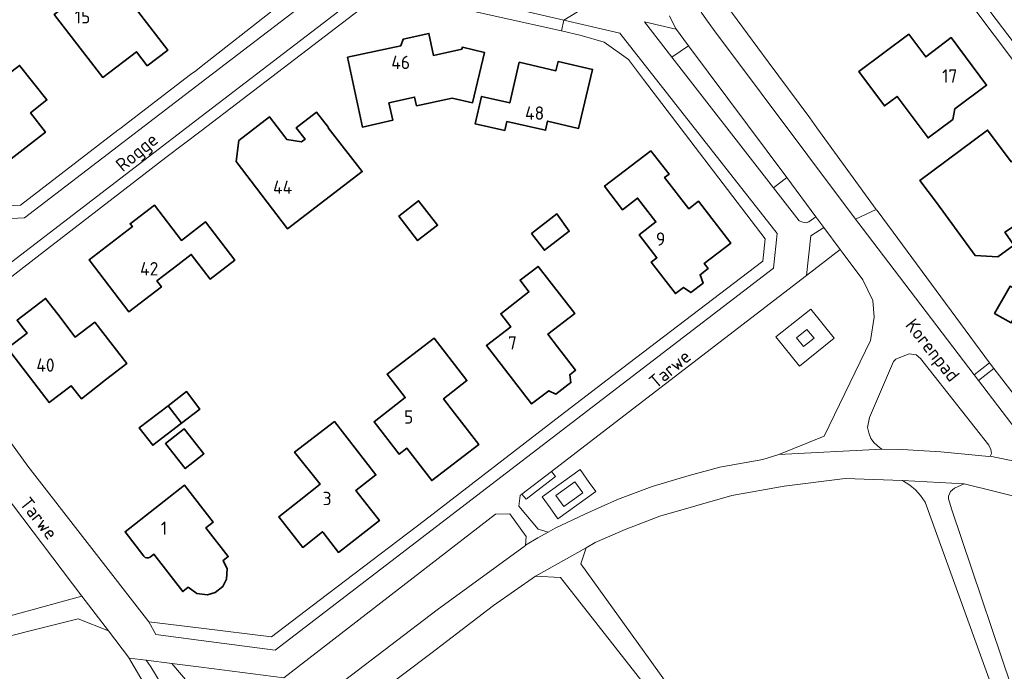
# Model space of a CAD drawing. Header units: metres. Extents: x 247072 to 248918, y 480001 to 481684.
# Tile 30 of 50: x 247976 to 248108, y 480905 to 480993. Entities that reach past the tile are written whole.
import ezdxf
from ezdxf.enums import TextEntityAlignment as Align

# ---------------------------------------------------------------- set-up
doc = ezdxf.new("R2010")
doc.units = ezdxf.units.M
for name, color, linetype, lineweight in [('B-XX-GR-GROENVOORZIENING-GV', 80, 'Continuous', 18), ('B-XX-IE-TERREINAFSCHEIDING_KUNSTMATIG_HEKWERK-G', 20, 'IE-TERREINAFSCHEIDING-KUNSTMATIG', 18), ('B-XX-OG-BEBOUWING-GV', 7, 'Continuous', 35), ('B-XX-OG-BEBOUWING-T18', 10, 'Continuous', 18), ('B-XX-OG-TERREIN_ERF-GV', 7, 'Continuous', 18), ('B-XX-OG-TOPOGRAFIE-T18', 10, 'Continuous', 18), ('B-XX-VH-ONVERHARD-GV', 252, 'Continuous', 18), ('B-XX-VH-VERHARDING_GESLOTEN-GV', 252, 'Continuous', 18), ('B-XX-VH-VERHARDING_OPEN-GV', 252, 'Continuous', 18)]:
    doc.layers.add(name, color=color, linetype=linetype, lineweight=lineweight)
doc.styles.add('NLCS-ISO-M-T18', font='NLCS-ISO.ttf', dxfattribs={"height": 1.8})
doc.linetypes.add('IE-TERREINAFSCHEIDING-KUNSTMATIG', pattern='A,4,[82,NLCS.shx,S=0.75,R=90,X=0,Y=0],4,-2', length=10)

msp = doc.modelspace()

# ---------------------------------------------------------------- linework, layer by layer
at = {"layer": 'B-XX-GR-GROENVOORZIENING-GV'}
for points in [[(248067.467, 480993.633), (248068.189, 480992.578), (248069.156, 480991.267), (248088.313, 480965.688), (248091.07, 480966.986), (248083.056, 480978), (248082.122, 480979.356), (248076.522, 480986.9), (248070.911, 480994.467)], [(248108.233, 480898.4), (248097.711, 480927.522), (248097.067, 480928.411), (248096.378, 480929.178), (248095.622, 480929.822), (248094.656, 480930.411), (248086.878, 480930.689), (248078.689, 480929.656), (248071.6, 480928.39), (248061.88, 480925.6), (248057.21, 480923.84), (248053.15, 480922.06), (248051.94, 480921.366), (248051.23, 480919.18), (248060.58, 480906.2), (248070.86, 480891.9)], [(248165.389, 480904.467), (248148.067, 480914.511), (248123.889, 480924.822), (248102.954, 480929.999), (248101.633, 480929.411), (248101.133, 480928.933), (248100.856, 480928.333), (248100.822, 480927.978), (248101.278, 480926.467), (248110.711, 480898.578)], [(247996.58, 480895.71), (247990.21, 480906.58), (247987.51, 480910.13), (247983.41, 480911.75), (247952.716, 480904.091)]]:
    msp.add_lwpolyline(points, dxfattribs=at)
for points in [[(248063.535, 480987.551), (248065.768, 480989.082), (248064, 480991.456), (248064.067, 480991.322), (248059.833, 480992.311)], [(248065.768, 480989.082), (248063.535, 480987.551), (248077.247, 480969.918), (248079.019, 480971.296)], [(248082.956, 480966.011), (248079.019, 480971.296), (248077.247, 480969.918), (248080.7, 480965.478), (248081.167, 480965.278), (248081.622, 480965.211), (248082, 480965.311)], [(248091.07, 480966.986), (248088.313, 480965.688), (248089.178, 480964.533), (248104.318, 480944.683), (248106.378, 480946.322), (248091.336, 480966.667), (248091.156, 480966.911), (248091.133, 480966.9)], [(248084.022, 480964.578), (248082.289, 480963.422), (248081.678, 480958.1), (248086.232, 480961.603)], [(248047.263, 480931.641), (248047.811, 480930.955), (248043.851, 480927.898), (248043.256, 480928.568), (248043.05, 480928.41), (248042.88, 480926.98), (248045.48, 480923.85), (248046.84, 480923.48), (248047.79, 480923.99), (248051.76, 480925.91), (248056.18, 480927.89), (248060.88, 480929.64), (248065.83, 480931.1), (248069.98, 480932.24), (248075.81, 480933.28), (248077.933, 480933.922), (248084.056, 480936.4), (248084.078, 480936.411), (248090.322, 480949.333), (248090.822, 480952.478), (248090.611, 480954.722), (248089.278, 480957.5), (248086.622, 480961.078), (248086.232, 480961.603), (248081.678, 480958.1), (248055.278, 480937.789)], [(248080.732, 480945.853), (248077.561, 480949.802), (248082.252, 480953.568), (248085.423, 480949.619)], [(248080.732, 480945.853), (248085.423, 480949.619), (248082.252, 480953.568), (248077.561, 480949.802)], [(248081.29, 480948.489), (248080.339, 480949.674), (248081.746, 480950.804), (248082.697, 480949.619)], [(248081.29, 480948.489), (248082.697, 480949.619), (248081.746, 480950.804), (248080.339, 480949.674)], [(248106.478, 480933.733), (248106.633, 480934.078), (248106.533, 480934.611), (248106.267, 480935.2), (248097.078, 480946.911), (248096.5, 480947.367), (248095.533, 480947.522), (248094.711, 480947.211), (248093.722, 480946.8), (248093.411, 480946.467), (248090.2, 480938.922), (248089.922, 480937.589), (248090.078, 480936.867), (248090.356, 480936.111), (248090.811, 480935.511), (248091.533, 480934.878), (248091.867, 480934.656), (248094.611, 480934.6), (248099.8, 480934.311), (248106.278, 480933.678)], [(248106.967, 480945.533), (248104.897, 480943.924), (248111.272, 480935.565), (248113.411, 480937.211)], [(248048.151, 480925.26), (248053.258, 480928.946), (248052.374, 480930.171), (248051.128, 480931.897), (248046.021, 480928.211), (248047.082, 480926.741)], [(248048.151, 480925.26), (248047.082, 480926.741), (248046.021, 480928.211), (248051.128, 480931.897), (248052.374, 480930.171), (248053.258, 480928.946)], [(248048.941, 480926.92), (248047.876, 480928.395), (248050.43, 480930.238), (248051.495, 480928.763)], [(248048.941, 480926.92), (248051.495, 480928.763), (248050.43, 480930.238), (248047.876, 480928.395)], [(248000, 480901.12), (248002.01, 480898.76), (248004.16, 480896.44), (248005.98, 480895.29), (248008.35, 480894.98), (248009.83, 480895.5), (248019.36, 480903.43), (248031.86, 480912.99), (248043.78, 480921.68), (248043.84, 480922.89), (248041.66, 480925.94), (248039.7, 480925.88), (248011.15, 480903.83), (248000, 480905.248), (247996.05, 480905.75), (247998.39, 480903.01)], [(248011.96, 480891.29), (248012.04, 480889.64), (248026.41, 480878.56), (248038.53, 480869.34), (248042.98, 480869.41), (248045.63, 480871.74), (248048.89, 480874), (248052.34, 480876.03), (248056.69, 480878.18), (248060.16, 480879.41), (248064.01, 480880.49), (248068.23, 480881.26), (248071.34, 480881.64), (248072.91, 480881.78), (248073.84, 480884.74), (248060.94, 480901.48), (248048.5, 480917.36), (248045.14, 480917.53), (248039.45, 480913.59), (248031.01, 480907.09), (248020.26, 480899.01), (248013.55, 480893.14)], [(247990.21, 480906.58), (247996.58, 480895.71), (247998.51, 480886.54), (248000, 480886.471), (248001.99, 480886.38), (248003.74, 480887.5), (248004.01, 480889.43), (248003.74, 480890.95), (248003.35, 480892.25), (248002.13, 480893.78), (248000.6, 480895.63), (248000, 480896.363), (247998.39, 480898.33), (247996.49, 480900.51), (247994.61, 480902.99), (247993.23, 480905.29), (247992.6, 480906.19), (247990.3, 480906.48)]]:
    msp.add_lwpolyline(points, close=True, dxfattribs=at)
at = {"layer": 'B-XX-IE-TERREINAFSCHEIDING_KUNSTMATIG_HEKWERK-G'}
msp.add_lwpolyline([(248091.336, 480966.667), (248106.378, 480946.322)], dxfattribs=at)
at = {"layer": 'B-XX-OG-BEBOUWING-GV'}
for points in [[(247992.744, 480986.369), (247995.509, 480988.498), (247987.481, 480998.951), (247985.967, 481001.032), (247985.328, 481001.732)], [(247981.071, 480998.48), (247981.638, 480997.623), (247981.464, 480997.486), (247983.009, 480995.489), (247980.186, 480993.303), (247986.75, 480984.814), (247989.57, 480986.973), (247991.283, 480988.284), (247992.744, 480986.369)], [(247998.275, 480916.034), (247999.43, 480915.184), (248000.855, 480915.02), (248001.877, 480915.312), (248002.927, 480916.144), (248003.442, 480917.118), (248003.533, 480918.516), (248002.986, 480919.654), (248003.66, 480920.172), (248000.645, 480924.061), (248001.639, 480924.832), (247997.783, 480929.801), (247989.744, 480923.524), (247992.252, 480920.223)], [(247993.126, 480920.109), (247993.622, 480920.494), (247997.521, 480915.454), (247998.275, 480916.034)]]:
    msp.add_lwpolyline(points, dxfattribs=at)
for points in [[(248021.084, 480981.263), (248021.758, 480978.107), (248025.87, 480979.056), (248025.336, 480981.382), (248028.813, 480982.151), (248029.072, 480980.989), (248033.875, 480982.001), (248036.619, 480981.385), (248038.234, 480988.185), (248035.265, 480988.888), (248035.186, 480988.63), (248031.347, 480987.788), (248030.737, 480990.752), (248027.245, 480989.965), (248026.947, 480989.084), (248019.755, 480987.532)], [(248095.482, 480990.645), (248088.753, 480985.626), (248092.202, 480980.977), (248093.902, 480982.246), (248098.081, 480976.647), (248101.417, 480979.149), (248101.691, 480980.567), (248105.97, 480983.756), (248101.191, 480990.175), (248097.771, 480987.575)], [(248042.905, 480986.851), (248041.637, 480981.372), (248037.835, 480982.253), (248036.964, 480978.564), (248040.965, 480977.657), (248041.239, 480978.864), (248046.476, 480977.676), (248046.756, 480978.913), (248050.941, 480977.931), (248052.822, 480985.889), (248048.164, 480986.95), (248047.884, 480985.711)], [(247965.07, 480973.91), (247967, 480975.36), (247968.542, 480973.367), (247970.488, 480970.854), (247979.002, 480977.428), (247976.984, 480980.04), (247979.193, 480981.784), (247975.516, 480986.44), (247973.358, 480984.736), (247962.928, 480976.69)], [(248005.095, 480976.308), (248004.741, 480973.47), (248011.673, 480964.403), (248021.732, 480972.113), (248017.156, 480978.02), (248017.183, 480978.041), (248015.591, 480980.117), (248012.839, 480978.001), (248014.029, 480976.471), (248013.557, 480976.114), (248011.561, 480976.459), (248011.292, 480976.809), (248009.228, 480979.487)], [(248109.597, 480964.72), (248116.768, 480970.088), (248113.728, 480974.199), (248110.931, 480974.619), (248109.311, 480973.424), (248106.103, 480977.715), (248104.18, 480976.277), (248096.991, 480970.918), (248099.201, 480967.959), (248104.448, 480960.768), (248107.511, 480960.587), (248109.667, 480962.175), (248108.45, 480963.916)], [(248060.689, 480974.92), (248054.439, 480970.142), (248056.866, 480966.964), (248058.884, 480968.525), (248061.362, 480965.319), (248059.115, 480963.582), (248061.507, 480960.487), (248060.731, 480959.887), (248064.004, 480955.653), (248065.086, 480956.484), (248066.088, 480955.784), (248067.731, 480957.045), (248067.321, 480958.2), (248068.403, 480959.031), (248067.876, 480959.719), (248071.454, 480962.461), (248067.096, 480968.1), (248065.806, 480967.101), (248062.545, 480971.292), (248063.138, 480971.75)], [(247996.869, 480959.541), (247998.674, 480960.926), (248001.224, 480957.604), (248004.549, 480960.157), (248000.613, 480965.31), (247997.35, 480962.819), (247993.717, 480967.575), (247990.425, 480965.068), (247990.732, 480964.679), (247984.898, 480960.184), (247990.236, 480953.191), (247994.636, 480956.567), (247994.028, 480957.36)], [(248026.658, 480966.116), (248029.206, 480962.798), (248031.899, 480964.866), (248029.352, 480968.184)], [(248044.6, 480963.771), (248046.329, 480961.5), (248049.671, 480964.057), (248047.986, 480966.4)], [(248048.099, 480948.475), (248046.797, 480950.168), (248050.407, 480952.947), (248045.469, 480959.316), (248043.029, 480957.467), (248044.237, 480955.874), (248040.419, 480952.918), (248041.771, 480951.172), (248038.491, 480948.633), (248044.586, 480940.76), (248046.91, 480942.544), (248047.882, 480942.096), (248049.907, 480943.65), (248049.734, 480944.71), (248050.525, 480945.318)], [(248107.058, 480952.956), (248109.274, 480951.691), (248111.372, 480955.369), (248109.156, 480956.633)], [(247980.668, 480952.855), (247979.019, 480955.003), (247975.17, 480952.047), (247975.805, 480951.226), (247976.516, 480950.307), (247973.896, 480948.301), (247979.515, 480940.953), (247982.467, 480943.22), (247983.87, 480941.462), (247987.109, 480944.014), (247989.969, 480946.208), (247985.645, 480951.789), (247983.031, 480949.776)], [(248034.187, 480939.533), (248032.708, 480941.452), (248035.87, 480943.91), (248031.43, 480949.621), (248025.1, 480944.773), (248027.544, 480941.611), (248023.335, 480938.357), (248026.712, 480933.988), (248027.745, 480934.786), (248031.116, 480930.425), (248037.456, 480935.293)], [(247997.361, 480938.166), (247999.825, 480940.056), (247998.011, 480942.421), (247995.536, 480940.522)], [(247995.536, 480940.522), (247991.664, 480937.551), (247993.477, 480935.187), (247997.361, 480938.166)], [(248018.001, 480938.406), (248012.621, 480934.268), (248016.054, 480929.933), (248013.21, 480927.679), (248010.482, 480925.518), (248013.732, 480921.415), (248016.388, 480923.519), (248016.481, 480923.401), (248018.517, 480920.739), (248024.057, 480925.017), (248022.869, 480926.55), (248020.897, 480929.095), (248023.595, 480931.185)], [(247995.192, 480935.442), (247997.867, 480932.051), (248000.378, 480934.032), (247997.703, 480937.424)]]:
    msp.add_lwpolyline(points, close=True, dxfattribs=at)
msp.add_lwpolyline([(247992.252, 480920.223, 0.4117594), (247993.126, 480920.109)], format="xyb", dxfattribs=at)
at = {"layer": 'B-XX-OG-TERREIN_ERF-GV'}
for points in [[(247967.357, 480967.171), (247975.614, 480967.557), (247988.757, 480977.686), (247989.014, 480977.886), (247998.586, 480985.186), (247999.271, 480985.714), (248000, 480986.282), (248009.386, 480993.6), (248017.872, 481000), (248019.671, 481001.357), (248005.604, 481019.541), (248001.271, 481025.171), (248000, 481026.781), (247986.525, 481044.185), (247982.929, 481048.829), (247972.486, 481040.914)], [(248112.911, 480982.7), (248103.989, 480994.533), (248103.989, 480994.556), (248105.271, 481000), (248114.967, 481041.167)], [(247987.481, 480998.951), (247995.509, 480988.498), (247992.744, 480986.369), (247991.283, 480988.284), (247989.57, 480986.973), (247986.75, 480984.814), (247980.186, 480993.303), (247983.009, 480995.489), (247981.464, 480997.486), (247981.638, 480997.623), (247981.071, 480998.48)], [(248021.386, 480993.929), (248011.057, 480986.057), (248000, 480977.619), (247995.257, 480974), (247991.271, 480970.957), (247979.257, 480961.686), (247971.627, 480955.801)], [(248070.911, 480994.467), (248076.522, 480986.9), (248082.122, 480979.356), (248083.056, 480978), (248091.07, 480966.986), (248091.133, 480966.9), (248091.156, 480966.911), (248091.336, 480966.667), (248106.378, 480946.322), (248106.967, 480945.533), (248113.411, 480937.211)], [(247969.886, 480941.686), (247976.64, 480932.38), (247992.93, 480911.38), (248000, 480910.505), (248009.49, 480909.33), (248015.95, 480914.24), (248030.15, 480925.05), (248048.433, 480939.167), (248057.678, 480946.2), (248075.8, 480960.011), (248076.1, 480963.022), (248059.689, 480984.522), (248057.671, 480987.229), (248054.386, 480989.571), (248051.286, 480990.486), (248048.618, 480991.083), (248040.5, 480992.9)], [(247946.18, 480904.48), (247983.917, 480914.838), (247971.971, 480930.514)], [(247992.252, 480920.223), (247989.744, 480923.524), (247997.783, 480929.801), (248001.639, 480924.832), (248000.645, 480924.061), (248003.66, 480920.172), (248002.986, 480919.654)], [(248002.986, 480919.654), (248003.533, 480918.516), (248003.442, 480917.118), (248002.927, 480916.144), (248001.877, 480915.312), (248000.855, 480915.02), (247999.43, 480915.184), (247998.275, 480916.034), (247997.521, 480915.454), (247993.622, 480920.494), (247993.126, 480920.109)]]:
    msp.add_lwpolyline(points, dxfattribs=at)
for points in [[(248025.336, 480981.382), (248025.87, 480979.056), (248021.758, 480978.107), (248021.084, 480981.263), (248019.755, 480987.532), (248026.947, 480989.084), (248027.245, 480989.965), (248030.737, 480990.752), (248031.347, 480987.788), (248035.186, 480988.63), (248035.265, 480988.888), (248038.234, 480988.185), (248036.619, 480981.385), (248033.875, 480982.001), (248029.072, 480980.989), (248028.813, 480982.151)], [(248095.482, 480990.645), (248097.771, 480987.575), (248101.191, 480990.175), (248105.97, 480983.756), (248101.691, 480980.567), (248101.417, 480979.149), (248098.081, 480976.647), (248093.902, 480982.246), (248092.202, 480980.977), (248088.753, 480985.626)], [(248042.905, 480986.851), (248047.884, 480985.711), (248048.164, 480986.95), (248052.822, 480985.889), (248050.941, 480977.931), (248046.756, 480978.913), (248046.476, 480977.676), (248041.239, 480978.864), (248040.965, 480977.657), (248036.964, 480978.564), (248037.835, 480982.253), (248041.637, 480981.372)], [(247968.542, 480973.367), (247967, 480975.36), (247965.07, 480973.91), (247962.928, 480976.69), (247973.358, 480984.736), (247975.516, 480986.44), (247979.193, 480981.784), (247976.984, 480980.04), (247979.002, 480977.428), (247970.488, 480970.854)], [(248004.741, 480973.47), (248005.095, 480976.308), (248009.228, 480979.487), (248011.292, 480976.809), (248011.561, 480976.459), (248013.557, 480976.114), (248014.029, 480976.471), (248012.839, 480978.001), (248015.591, 480980.117), (248017.183, 480978.041), (248017.156, 480978.02), (248021.732, 480972.113), (248011.673, 480964.403)], [(248113.728, 480974.199), (248116.768, 480970.088), (248109.597, 480964.72), (248108.45, 480963.916), (248109.667, 480962.175), (248107.511, 480960.587), (248104.448, 480960.768), (248099.201, 480967.959), (248096.991, 480970.918), (248104.18, 480976.277), (248106.103, 480977.715), (248109.311, 480973.424), (248110.931, 480974.619)], [(248060.689, 480974.92), (248063.138, 480971.75), (248062.545, 480971.292), (248065.806, 480967.101), (248067.096, 480968.1), (248071.454, 480962.461), (248067.876, 480959.719), (248068.403, 480959.031), (248067.321, 480958.2), (248067.731, 480957.045), (248066.088, 480955.784), (248065.086, 480956.484), (248064.004, 480955.653), (248060.731, 480959.887), (248061.507, 480960.487), (248059.115, 480963.582), (248061.362, 480965.319), (248058.884, 480968.525), (248056.866, 480966.964), (248054.439, 480970.142)], [(248001.224, 480957.604), (247998.674, 480960.926), (247996.869, 480959.541), (247994.028, 480957.36), (247994.636, 480956.567), (247990.236, 480953.191), (247984.898, 480960.184), (247990.732, 480964.679), (247990.425, 480965.068), (247993.717, 480967.575), (247997.35, 480962.819), (248000.613, 480965.31), (248004.549, 480960.157)], [(248026.658, 480966.116), (248029.352, 480968.184), (248031.899, 480964.866), (248029.206, 480962.798)], [(248044.6, 480963.771), (248047.986, 480966.4), (248049.671, 480964.057), (248046.329, 480961.5)], [(248050.407, 480952.947), (248046.797, 480950.168), (248048.099, 480948.475), (248050.525, 480945.318), (248049.734, 480944.71), (248049.907, 480943.65), (248047.882, 480942.096), (248046.91, 480942.544), (248044.586, 480940.76), (248038.491, 480948.633), (248041.771, 480951.172), (248040.419, 480952.918), (248044.237, 480955.874), (248043.029, 480957.467), (248045.469, 480959.316)], [(248107.058, 480952.956), (248109.156, 480956.633), (248111.372, 480955.369), (248109.274, 480951.691)], [(247975.17, 480952.047), (247979.019, 480955.003), (247980.668, 480952.855), (247983.031, 480949.776), (247985.645, 480951.789), (247989.969, 480946.208), (247987.109, 480944.014), (247983.87, 480941.462), (247982.467, 480943.22), (247979.515, 480940.953), (247973.896, 480948.301), (247976.516, 480950.307), (247975.805, 480951.226)], [(248035.87, 480943.91), (248032.708, 480941.452), (248034.187, 480939.533), (248037.456, 480935.293), (248031.116, 480930.425), (248027.745, 480934.786), (248026.712, 480933.988), (248023.335, 480938.357), (248027.544, 480941.611), (248025.1, 480944.773), (248031.43, 480949.621)], [(247991.664, 480937.551), (247995.536, 480940.522), (247998.011, 480942.421), (247999.825, 480940.056), (247997.361, 480938.166), (247993.477, 480935.187)], [(248013.21, 480927.679), (248016.054, 480929.933), (248012.621, 480934.268), (248018.001, 480938.406), (248023.595, 480931.185), (248020.897, 480929.095), (248022.869, 480926.55), (248024.057, 480925.017), (248018.517, 480920.739), (248016.481, 480923.401), (248016.388, 480923.519), (248013.732, 480921.415), (248010.482, 480925.518)], [(247995.192, 480935.442), (247997.703, 480937.424), (248000.378, 480934.032), (247997.867, 480932.051)]]:
    msp.add_lwpolyline(points, close=True, dxfattribs=at)
msp.add_lwpolyline([(247993.126, 480920.109, -0.4117594), (247992.252, 480920.223)], format="xyb", dxfattribs=at)
at = {"layer": 'B-XX-VH-ONVERHARD-GV'}
msp.add_lwpolyline([(247983.917, 480914.838), (247946.18, 480904.48), (247948.19, 480902.48), (247952.716, 480904.091), (247983.41, 480911.75), (247987.51, 480910.13)], close=True, dxfattribs=at)
at = {"layer": 'B-XX-VH-VERHARDING_GESLOTEN-GV'}
for points in [[(248111.272, 480935.565), (248104.897, 480943.924), (248104.318, 480944.683), (248089.178, 480964.533), (248088.313, 480965.688), (248069.156, 480991.267), (248068.189, 480992.578), (248067.467, 480993.633)], [(248063.178, 480993.111), (248064, 480991.456), (248065.768, 480989.082), (248079.019, 480971.296), (248082.956, 480966.011), (248084.022, 480964.578), (248086.232, 480961.603), (248086.622, 480961.078), (248089.278, 480957.5), (248090.611, 480954.722), (248090.822, 480952.478), (248090.322, 480949.333), (248084.078, 480936.411), (248084.056, 480936.4), (248077.933, 480933.922), (248091.867, 480934.656), (248091.533, 480934.878), (248090.811, 480935.511), (248090.356, 480936.111), (248090.078, 480936.867), (248089.922, 480937.589), (248090.2, 480938.922), (248093.411, 480946.467), (248093.722, 480946.8), (248094.711, 480947.211), (248095.533, 480947.522), (248096.5, 480947.367), (248097.078, 480946.911), (248106.267, 480935.2), (248106.533, 480934.611), (248106.633, 480934.078), (248106.478, 480933.733), (248113.856, 480932.178)], [(248113.856, 480932.178), (248106.478, 480933.733), (248106.278, 480933.678), (248099.8, 480934.311), (248094.611, 480934.6), (248091.867, 480934.656), (248077.933, 480933.922), (248075.81, 480933.28), (248069.98, 480932.24), (248065.83, 480931.1), (248060.88, 480929.64), (248056.18, 480927.89), (248051.76, 480925.91), (248047.79, 480923.99), (248046.84, 480923.48), (248045.43, 480922.71), (248043.79, 480921.69), (248043.78, 480921.68), (248031.86, 480912.99), (248019.36, 480903.43)], [(248020.26, 480899.01), (248031.01, 480907.09), (248039.45, 480913.59), (248045.14, 480917.53), (248051.94, 480921.366), (248053.15, 480922.06), (248057.21, 480923.84), (248061.88, 480925.6), (248071.6, 480928.39), (248078.689, 480929.656), (248086.878, 480930.689), (248094.656, 480930.411), (248102.954, 480929.999), (248123.889, 480924.822), (248148.067, 480914.511), (248165.389, 480904.467)], [(247998.39, 480903.01), (247996.05, 480905.75), (247992.6, 480906.19), (247993.23, 480905.29), (247994.61, 480902.99)]]:
    msp.add_lwpolyline(points, dxfattribs=at)
for points in [[(248108.233, 480898.4), (248115.878, 480877.2), (248115.901, 480877.111), (248117.472, 480877.691), (248110.678, 480898.4), (248110.711, 480898.578), (248101.278, 480926.467), (248100.822, 480927.978), (248100.856, 480928.333), (248101.133, 480928.933), (248101.633, 480929.411), (248102.954, 480929.999), (248094.656, 480930.411), (248095.622, 480929.822), (248096.378, 480929.178), (248097.067, 480928.411), (248097.711, 480927.522)], [(248075.26, 480885.8), (248070.86, 480891.9), (248060.58, 480906.2), (248051.23, 480919.18), (248051.94, 480921.366), (248045.14, 480917.53), (248048.5, 480917.36), (248060.94, 480901.48), (248073.84, 480884.74)]]:
    msp.add_lwpolyline(points, close=True, dxfattribs=at)
at = {"layer": 'B-XX-VH-VERHARDING_OPEN-GV'}
for points in [[(248122.833, 480971.148), (248123.033, 480971.922), (248105.678, 480994.711), (248106.897, 481000), (248116.333, 481040.922), (248113.822, 481046.533), (248112.096, 481047.541), (248114.967, 481041.167), (248105.271, 481000), (248103.989, 480994.556), (248103.989, 480994.533), (248112.911, 480982.7), (248121.333, 480971.511)], [(248040.5, 480992.9), (248048.618, 480991.083), (248048.96, 480992.533), (248028.078, 480997.378), (248020.878, 480995.556), (248000, 480979.526), (247975.041, 480960.363), (247970.878, 480957.167), (247971.627, 480955.801), (247979.257, 480961.686), (247991.271, 480970.957), (247995.257, 480974), (248000, 480977.619), (248011.057, 480986.057), (248021.386, 480993.929), (248028.157, 480995.671)], [(248000, 480908.846), (248010, 480907.522), (248077.211, 480959.067), (248077.733, 480963.756), (248056.478, 480990.789), (248048.96, 480992.533), (248048.618, 480991.083), (248051.286, 480990.486), (248054.386, 480989.571), (248057.671, 480987.229), (248059.689, 480984.522), (248076.1, 480963.022), (248075.8, 480960.011), (248057.678, 480946.2), (248048.433, 480939.167), (248030.15, 480925.05), (248015.95, 480914.24), (248009.49, 480909.33), (248000, 480910.505), (247992.93, 480911.38), (247993.878, 480909.656)], [(248104.897, 480943.924), (248106.967, 480945.533), (248106.378, 480946.322), (248104.318, 480944.683)], [(248043.256, 480928.568), (248043.851, 480927.898), (248047.811, 480930.955), (248047.263, 480931.641)]]:
    msp.add_lwpolyline(points, close=True, dxfattribs=at)
for points in [[(248116.333, 481040.922), (248106.897, 481000), (248105.678, 480994.711), (248123.033, 480971.922)], [(247967.022, 480965.433), (247976.189, 480965.856), (248000, 480984.126), (248018.067, 480997.989)], [(248018.067, 480997.989), (248000, 480984.126), (247976.189, 480965.856), (247967.022, 480965.433)], [(248058.978, 480998.711), (248048.96, 480992.533), (248056.478, 480990.789), (248077.733, 480963.756), (248077.211, 480959.067), (248010, 480907.522), (248000, 480908.846), (247993.878, 480909.656), (247992.93, 480911.38), (247976.64, 480932.38), (247969.886, 480941.686)], [(248028.078, 480997.378), (248048.96, 480992.533), (248058.978, 480998.711)], [(247975.041, 480960.363), (248000, 480979.526), (248020.878, 480995.556)], [(248009.386, 480993.6), (248000, 480986.282), (247999.271, 480985.714), (247998.586, 480985.186), (247989.014, 480977.886), (247988.757, 480977.686), (247975.614, 480967.557), (247967.357, 480967.171)], [(247971.971, 480930.514), (247983.917, 480914.838), (247987.51, 480910.13), (247990.21, 480906.58), (247990.3, 480906.48), (247992.6, 480906.19), (247996.05, 480905.75), (248000, 480905.248), (248011.15, 480903.83), (248039.7, 480925.88), (248041.66, 480925.94), (248043.84, 480922.89), (248043.78, 480921.68), (248043.79, 480921.69), (248045.43, 480922.71), (248046.84, 480923.48), (248045.48, 480923.85), (248042.88, 480926.98), (248043.05, 480928.41), (248043.256, 480928.568), (248047.263, 480931.641), (248055.278, 480937.789), (248081.678, 480958.1), (248082.289, 480963.422), (248084.022, 480964.578), (248082.956, 480966.011), (248082, 480965.311), (248081.622, 480965.211), (248081.167, 480965.278), (248080.7, 480965.478), (248077.247, 480969.918), (248063.535, 480987.551), (248059.833, 480992.311), (248064.067, 480991.322), (248064, 480991.456), (248063.178, 480993.111)]]:
    msp.add_lwpolyline(points, dxfattribs=at)

# ---------------------------------------------------------------- texts
at = {"layer": 'B-XX-OG-BEBOUWING-T18', "style": 'NLCS-ISO-M-T18'}
for s, p in [('15', (247984, 480993)), ('46', (248026.926, 480986.836)), ('17', (248101, 480985)), ('48', (248045, 480980)), ('44', (248011, 480970)), ('9', (248062, 480963)), ('42', (247993, 480959)), ('7', (248042, 480949)), ('40', (247979, 480946)), ('5', (248028, 480939)), ('3', (248017, 480928)), ('1', (247995, 480924))]:
    msp.add_text(s, height=1.8, dxfattribs=at).set_placement(p, align=Align.MIDDLE_CENTER)
at = {"layer": 'B-XX-OG-TOPOGRAFIE-T18', "style": 'NLCS-ISO-M-T18'}
for s, rotation, p in [('Rogge', 40.1, (247991.319, 480974.74)), ('Korenpad', 308.5, (248098.696, 480948.025)), ('Tarwe', 40.5, (248063.242, 480945.496)), ('Tarwe', 308.3, (247978.125, 480925.349))]:
    msp.add_text(s, height=1.8, rotation=rotation, dxfattribs=at).set_placement(p, align=Align.MIDDLE_CENTER)

doc.saveas('drawing.dxf')
